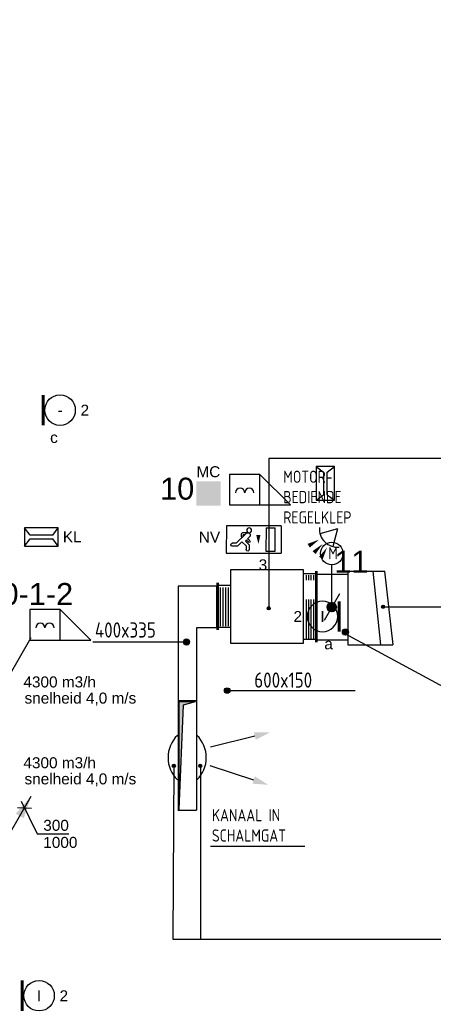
# Model space of a CAD drawing. Extents: x -132501 to 411300, y -42818 to 427495.
# Tile 106 of 256: x 39363 to 42752, y 21484 to 29558. Entities that reach past the tile are written whole.
import ezdxf
from ezdxf.enums import TextEntityAlignment as Align

# ---------------------------------------------------------------- set-up
doc = ezdxf.new("R2010")
doc.units = 0
doc.header["$LTSCALE"] = 50
doc.linetypes.add('HIDDEN', pattern=[9.525, 6.35, -3.175])
doc.layers.get('0').update_dxf_attribs({"linetype": 'CONTINUOUS'})
for name, color, linetype in [('45 Plafond 2D arcering', 7, 'CONTINUOUS'), ('57LB', 6, 'CONTINUOUS'), ('brandmeldserienummers', 1, 'CONTINUOUS'), ('EL6311--', 3, 'CONTINUOUS'), ('EL6350--', 3, 'CONTINUOUS'), ('EL6521--', 3, 'CONTINUOUS'), ('EL6522--', 3, 'CONTINUOUS'), ('MRC', 7, 'CONTINUOUS'), ('WL524---', 90, 'CONTINUOUS'), ('WL570---_RETOUR', 112, 'CONTINUOUS'), ('WL570---_TOEVOER', 3, 'CONTINUOUS'), ('WM570---_RETOUR', 1, 'CONTINUOUS'), ('WM570---_RETOUR_PR', 1, 'CONTINUOUS'), ('WM570---_TOEVOER', 1, 'CONTINUOUS'), ('WM570---_TOEVOER_PR', 1, 'CONTINUOUS'), ('WTBC', 7, 'CONTINUOUS')]:
    doc.layers.add(name, color=color, linetype=linetype)
doc.styles.add('BURO-018', font='ARIAL.TTF', dxfattribs={"height": 63})
doc.styles.add('ISO18', font='iso', dxfattribs={"width": 0.9, "height": 100})
doc.styles.add('ISO25', font='ISO', dxfattribs={"width": 0.9, "height": 125})

# ---------------------------------------------------------------- blocks, each defined once
blk = doc.blocks.new('E00156')
at = {"color": 0, "linetype": 'Continuous'}
blk.add_solid([(-2, 1), (2, 1), (-2, 5), (2, 5)], dxfattribs=at)
at = {"color": 0, "linetype": 'Continuous', "style": 'BURO-018'}
blk.add_attdef('E_TEXT1', text='', height=1.8, dxfattribs=at).set_placement((0, 7.5), align=Align.MIDDLE)
at = {"color": 0, "linetype": 'Continuous', "style": 'BURO-018', "flags": 1}
blk.add_attdef('E_MATCODE', (0, 0), '', height=1.8, dxfattribs=at)
blk = doc.blocks.new('E00058')
at = {"color": 0, "linetype": 'Continuous'}
for q in [(-1.5, 3.6), (1.5, 3.6)]:
    blk.add_line((0, 1), q, dxfattribs=at)
blk.add_arc((0, 1), 3, 40.5288, 139.4712, dxfattribs=at)
for points in [[(-0.35, 6.49), (0.35, 6.49), (0, 4.5)], [(-1.76, 6.21), (-1.08, 6.39), (-0.91, 4.38)], [(1.08, 6.39), (1.76, 6.21), (0.91, 4.38)]]:
    blk.add_solid(points, dxfattribs=at)
at = {"color": 0, "linetype": 'Continuous', "style": 'BURO-018'}
blk.add_attdef('E_TEXT1', text='', height=1.8, dxfattribs=at).set_placement((0, 9), align=Align.MIDDLE)
at = {"color": 0, "linetype": 'Continuous', "style": 'BURO-018', "flags": 1}
blk.add_attdef('E_MATCODE', text='', height=1.8, dxfattribs=at).set_placement((0, 0), align=Align.MIDDLE)
blk = doc.blocks.new('111604')
at = {"color": 0, "linetype": 'Continuous'}
for p, q in [((-5, 6), (-5, 1)), ((0, 6), (-5, 6)), ((0, 1), (0, 6)), ((0, 6), (5, 1)), ((-5, 1), (5, 1))]:
    blk.add_line(p, q, dxfattribs=at)
for centre in [(-3.25, 3), (-1.75, 3)]:
    blk.add_arc(centre, 0.75, 0, 180, dxfattribs=at)
at = {"color": 0, "linetype": 'Continuous', "style": 'BURO-018'}
blk.add_attdef('E_TEXT1', text='', height=1.8, dxfattribs=at).set_placement((0, 8.5), align=Align.MIDDLE)
at = {"color": 0, "linetype": 'Continuous', "style": 'BURO-018', "flags": 1}
blk.add_attdef('E_MATCODE', text='', height=1.8, dxfattribs=at).set_placement((0, 0), align=Align.MIDDLE)
blk = doc.blocks.new('E00517')
at = {"color": 0, "linetype": 'ByBlock'}
for p, q in [((-1.5, 6.5), (-0.3, 5.6)), ((1.5, 6.5), (-1.5, 6.5)), ((-1.5, 6.5), (-1.5, 1)), ((0.3, 5.6), (1.5, 6.5)), ((1.5, 1), (1.5, 6.5)), ((-0.3, 5.6), (-0.3, 1.9)), ((0.3, 1.9), (0.3, 5.6)), ((-1.5, 1), (-0.3, 1.9)), ((0.3, 1.9), (1.5, 1)), ((-1.5, 1), (1.5, 1))]:
    blk.add_line(p, q, dxfattribs=at)
at = {"color": 0, "linetype": 'ByBlock', "style": 'BURO-018'}
blk.add_attdef('E_TEXT1', text='', height=1.8, dxfattribs=at).set_placement((0, 9), align=Align.MIDDLE)
at = {"color": 0, "linetype": 'Continuous', "style": 'BURO-018', "flags": 1}
blk.add_attdef('E_MATCODE', (0, 0), '', height=1.8, dxfattribs=at)
blk = doc.blocks.new('E00172')
at = {"color": 0, "linetype": 'Continuous', "const_width": 0.5}
blk.add_lwpolyline([(-2.5, 0.75), (2.5, 0.75)], dxfattribs=at)
at = {"color": 0, "linetype": 'Continuous'}
blk.add_circle((0, 3.5), 2.5, dxfattribs=at)
at = {"color": 0, "linetype": 'Continuous', "style": 'BURO-018'}
for tag, p in [('E_GKAST', (0, 11.5)), ('E_GROEP', (0, 8.5)), ('E_SGROEP', (4.5, 8.5)), ('E_ARMCODE', (0, 3.5)), ('E_SLET', (4.5, 2.5))]:
    blk.add_attdef(tag, text='', height=1.8, dxfattribs=at).set_placement(p, align=Align.MIDDLE)
blk = doc.blocks.new('1115C2J')
at = {"color": 0, "linetype": 'Continuous'}
for p, q in [((-4.5, 5.5), (4.5, 5.5)), ((-4.5, 1), (-4.5, 5.5)), ((-1.24, 4.31), (-1.24, 4.91)), ((-0.76, 4.11), (-0.76, 4.91)), ((2, 5.15), (3.5, 5.15)), ((2, 1.35), (2, 5.15)), ((3.5, 5.15), (3.5, 1.35)), ((4.5, 1), (4.5, 5.5)), ((-2.68, 4.35), (-3.52, 4.35)), ((-2.88, 3.87), (-3.52, 3.87)), ((-1.27, 2.26), (-2.88, 3.87)), ((-1.94, 3.61), (-2.68, 4.35)), ((-1.24, 4.31), (-1.94, 3.61)), ((-1.37, 3.5), (-0.76, 4.11)), ((-1.23, 3.35), (-1.37, 3.5)), ((-0.87, 3.71), (-1.23, 3.35)), ((-0.65, 3.49), (-1.01, 3.13)), ((-1.94, 2.93), (-2.04, 2.83)), ((-2.04, 2.83), (-2.04, 2.34)), ((-0.99, 2.14), (-1.84, 2.14)), ((-1.71, 2.7), (-1.72, 2.7)), ((-1.72, 2.7), (-1.72, 2.46)), ((-1.47, 2.46), (-1.72, 2.46)), ((-0.71, 2.83), (-1.01, 3.13)), ((4.5, 1), (-4.5, 1)), ((2, 1.35), (3.5, 1.35))]:
    blk.add_line(p, q, dxfattribs=at)
blk.add_lwpolyline([(0.75, 4, 0, 0.7, 0), (0.75, 2.5, 0.7, 0.7, 0)], format="xyseb", dxfattribs=at)
blk.add_circle((-0.76, 1.75), 0.4, dxfattribs=at)
for centre, radius, start, end in [((-1, 4.91), 0.24, 0, 180), ((-3.52, 4.11), 0.24, 90, 270), ((-0.76, 3.6), 0.16, 315, 135), ((-1.84, 2.34), 0.2, 180, 270), ((-0.99, 2.54), 0.4, 225, 45)]:
    blk.add_arc(centre, radius, start, end, dxfattribs=at)
at = {"color": 0, "linetype": 'Continuous', "style": 'BURO-018'}
for tag, p in [('E_GKAST', (0, 15.17)), ('E_GROEP', (0, 12.17)), ('E_SGROEP', (4.5, 12.17)), ('E_ARMCODE', (0, 8))]:
    blk.add_attdef(tag, text='', height=1.8, dxfattribs=at).set_placement(p, align=Align.MIDDLE)
blk = doc.blocks.new('KLEP')
blk.add_circle((0, 0), 1.5)
at = {"layer": 'MRC'}
for p, q in [((-1.5, 0.1), (1.5, 0.1)), ((-1.48, 0.25), (1.48, 0.25)), ((-1.45, 0.4), (1.45, 0.4)), ((-1.4, 0.55), (1.4, 0.55)), ((-1.33, 0.7), (1.33, 0.7)), ((-1.24, 0.85), (1.24, 0.85)), ((-1.12, 1), (1.12, 1)), ((-0.96, 1.15), (0.96, 1.15)), ((-0.75, 1.3), (0.75, 1.3)), ((-0.38, 1.45), (0.38, 1.45)), ((-1.5, -0.05), (1.5, -0.05)), ((-1.49, -0.2), (1.49, -0.2)), ((-1.46, -0.35), (1.46, -0.35)), ((-1.41, -0.5), (1.41, -0.5)), ((-1.35, -0.65), (1.35, -0.65)), ((-1.27, -0.8), (1.27, -0.8)), ((-1.16, -0.95), (1.16, -0.95)), ((-1.02, -1.1), (1.02, -1.1)), ((-0.83, -1.25), (0.83, -1.25)), ((-0.54, -1.4), (0.54, -1.4))]:
    blk.add_line(p, q, dxfattribs=at)
at = {"layer": 'WTBC'}
blk.add_line((-4, -3), (4, 3), dxfattribs=at)
blk = doc.blocks.new('CIRC1MM')
at = {"color": 2, "linetype": 'Continuous'}
for p, q in [((-0.5, 0), (0.5, 0)), ((-0.49, 0.1), (0.49, 0.1)), ((-0.46, 0.2), (0.46, 0.2)), ((-0.4, 0.3), (0.4, 0.3)), ((-0.3, 0.4), (0.3, 0.4)), ((-0.49, -0.1), (0.49, -0.1)), ((-0.46, -0.2), (0.46, -0.2)), ((-0.4, -0.3), (0.4, -0.3)), ((-0.3, -0.4), (0.3, -0.4))]:
    blk.add_line(p, q, dxfattribs=at)
blk.add_circle((0, 0), 0.5, dxfattribs=at)
blk = doc.blocks.new('TOEVRE')
at = {"color": 2, "linetype": 'Continuous'}
blk.add_line((0, -7.5), (0, 0), dxfattribs=at)
blk.add_solid([(0.625, -7.5), (-0.625, -7.5), (0, -10)], dxfattribs=at)
blk = doc.blocks.new('*U1608')
at = {"ltscale": 10}
for points in [[(150, 500), (-150, 500), (-150, -500), (-87, 290)], [(0, 0), (61.4, 181.3), (126.3, 143.8)]]:
    blk.add_hatch(color=2, dxfattribs=at).paths.add_polyline_path(points)
at = {"color": 2, "ltscale": 10}
blk.add_line((0, 0, -3206.7), (507, 878.1, -3206.7), dxfattribs=at)
at = {"color": 0, "ltscale": 10}
for p, q in [((175, 525, -3206.7), (-175, 525, -3206.7)), ((-175, 525, -3206.7), (-175, -525, -3206.7)), ((150, 500, -3206.7), (-150, 500, -3206.7)), ((-150, 500, -3206.7), (-150, -500, -3206.7)), ((150, -500, -3206.7), (150, 500, -3206.7)), ((175, -525, -3206.7), (175, 525, -3206.7)), ((-175, -525, -3206.7), (175, -525, -3206.7)), ((-150, -500, -3206.7), (150, -500, -3206.7))]:
    blk.add_line(p, q, dxfattribs=at)
at = {"layer": 'WM570---_TOEVOER_PR', "color": 1, "style": 'BURO-018'}
blk.add_attdef('POSNR', text='', height=90, dxfattribs=at).set_placement((0, 0), align=Align.MIDDLE)
blk = doc.blocks.new('*U1609')
at = {"ltscale": 10}
for points in [[(507, 878.1), (445.6, 696.8), (380.7, 734.3)], [(150, 500), (-150, 500), (-150, -500), (-87, 290)]]:
    blk.add_hatch(color=2, dxfattribs=at).paths.add_polyline_path(points)
at = {"color": 2, "ltscale": 10}
blk.add_line((0, 0, -3199.7), (507, 878.1, -3199.7), dxfattribs=at)
at = {"color": 0, "ltscale": 10}
for p, q in [((-175, 525, -3199.7), (175, 525, -3199.7)), ((-175, -525, -3199.7), (-175, 525, -3199.7)), ((-150, 500, -3199.7), (150, 500, -3199.7)), ((-150, -500, -3199.7), (-150, 500, -3199.7)), ((150, 500, -3199.7), (150, -500, -3199.7)), ((175, 525, -3199.7), (175, -525, -3199.7)), ((175, -525, -3199.7), (-175, -525, -3199.7)), ((150, -500, -3199.7), (-150, -500, -3199.7))]:
    blk.add_line(p, q, dxfattribs=at)
at = {"layer": 'WM570---_RETOUR_PR', "color": 1, "style": 'BURO-018'}
blk.add_attdef('POSNR', text='', height=90, dxfattribs=at).set_placement((0, 0), align=Align.MIDDLE)
blk = doc.blocks.new('*U1610')
at = {"layer": 'WM570---_RETOUR', "color": 0, "ltscale": 10}
for p, q in [((-56.6, 2), (56.6, -2)), ((-26.4, 54.3), (104.1, -214)), ((104.1, -214), (363.9, -214))]:
    blk.add_line(p, q, dxfattribs=at)
at = {"layer": 'WM570---_RETOUR', "color": 0, "style": 'BURO-018'}
for s, p in [('300', (154.1, -189)), ('1000', (154.1, -329))]:
    blk.add_text(s, height=90, dxfattribs=at).set_placement(p)
blk = doc.blocks.new('GAFGHYHY')
at = {"layer": '45 Plafond 2D arcering', "linetype": 'Continuous'}
h = blk.add_hatch(dxfattribs=at)
h.set_pattern_fill('RASTER_600_0002', color=8, style=0, pattern_type=2)
h.set_pattern_definition([(0, (329606.6, 263113), (0, 600), []), (90, (329606.6, 263113), (-600, 0), [])])
h.paths.add_polyline_path([(314958.4, 262579.2), (311651.4, 262579.2), (311651.4, 260865.8), (318334.4, 260865.8), (318334.4, 255497.5), (322319.4, 254963.9), (325862.9, 254725.7), (325862.9, 257249.3), (333290.9, 257249.3), (333290.9, 254942.5), (336798.3, 255489.7), (340391.3, 256042.1), (347581.1, 257147.4), (347540, 258187), (344346.2, 258187), (344274, 258060.1, -0.292774), (338835.2, 268361), (333245.8, 267502.2), (329585.4, 267292.1), (328865.2, 267293.5, 0.013134), (328865.7, 267533.5), (329496.9, 267532.3), (329497.1, 270676.8), (328743.1, 270676.8), (328743.1, 270841.8), (329497.1, 270841.8), (329497.1, 272301.8), (326028.6, 272301.8), (326028.6, 270841.8), (326783.1, 270841.8), (326783.1, 270676.8), (326008.6, 270676.8), (315530.3, 270676.8, -0.063565), (316101.1, 268525.1), (316090.1, 268527.3, -0.003567), (316103.7, 268406.4), (316579.8, 268479.9), (316533, 268710.4), (316694, 268745.3, -0.13568), (316434, 263929), (316278, 263981), (316414.8, 264432), (314732.6, 264432, 0.018168)], flags=0)
h.paths.add_polyline_path([(325877.2, 261732.8, -51.816741), (326135.7, 261974.1), (326121.5, 261988.2), (325864.1, 261748)], flags=0)
h.paths.add_polyline_path([(329466.1, 263438.9, -1), (335716.1, 263438.9, -1)], flags=0)
h.paths.add_polyline_path([(339101.7, 258177.8, -1), (333851.7, 258177.8, -1)], flags=0)

msp = doc.modelspace()

# ---------------------------------------------------------------- linework, layer by layer
at = {"layer": '57LB', "color": 1, "linetype": 'Continuous'}
for p, q in [((41406.1273, 24746.4267), (41406.1273, 25963.6866)), ((41406.1273, 25963.6866), (42836.5375, 25963.6866)), ((42050.6578, 25035.3094), (42354.9744, 25035.3094)), ((42050.6578, 25035.3094), (42050.6578, 24432.1052)), ((42255.833, 25035.3094), (42320.6533, 24432.6409)), ((42351.7242, 25035.3094), (42421.9016, 24432.6409)), ((42046.8654, 25008.5266), (41799.5191, 25008.5266)), ((40978.8485, 24913.7067), (40661.0383, 24913.7067)), ((40661.0383, 24913.7067), (40661.0383, 23074.9808)), ((40978.8485, 24570.3197), (40978.8485, 24914.7782)), ((42337.2602, 24743.35), (43813.6639, 24743.35)), ((40978.8485, 24570.3197), (40811.0383, 24570.3197)), ((40811.0383, 24570.3197), (40811.0383, 23074.9808)), ((42050.6578, 24469.6071), (41799.5191, 24469.6071)), ((42023.101, 24527.0656), (42836.8906, 24088.3741)), ((39961.5005, 24455.4425), (40721.0375, 24455.4425)), ((42050.6578, 24432.6409), (42420.0344, 24432.6409)), ((41063.2854, 24057.1636), (42110.9963, 24057.1636)), ((40670.681, 23085.6949), (40670.681, 23965.8587)), ((40670.681, 23965.8587), (40803.5359, 23965.8587)), ((40670.681, 23082.4807), (40706.5733, 23939.6091)), ((40706.5733, 23939.6091), (40803.0002, 23967.4658)), ((40626.2175, 23438.189), (40618.7225, 22017.1458)), ((40845.321, 23433.9034), (40845.321, 22017.1458)), ((40657.7427, 23075.5165), (40811.0383, 23075.5165)), ((41699.4505, 22776.9145), (40926.2526, 22776.9145)), ((40618.7225, 22017.1458), (44587.2224, 22017.1458))]:
    msp.add_line(p, q, dxfattribs=at)
at = {"layer": '57LB', "color": 2, "linetype": 'Continuous'}
for p, q in [((41689.5191, 25046.4241), (41089.5191, 25046.4241)), ((41089.5191, 25046.4241), (41089.5191, 24446.4241)), ((41689.5191, 24446.4241), (41689.5191, 25046.4241)), ((41789.5191, 24454.822), (41789.5191, 25034.822)), ((41799.5191, 24454.822), (41799.5191, 25034.822)), ((41920.7853, 24721.161), (41920.7853, 25088.1207)), ((41789.5191, 25014.822), (41689.5191, 25014.822)), ((40979.5191, 24938.9241), (40979.5191, 24553.9241)), ((40989.5191, 24938.9241), (40989.5191, 24553.9241)), ((41089.5191, 24918.9241), (40989.5191, 24918.9241)), ((41089.5191, 24573.9241), (40989.5191, 24573.9241)), ((41789.5191, 24474.822), (41689.5191, 24474.822)), ((41089.5191, 24446.4241), (41689.5191, 24446.4241))]:
    msp.add_line(p, q, dxfattribs=at)
at = {"layer": '57LB', "color": 1, "linetype": 'HIDDEN'}
for p, q in [((41712.0177, 24485.005), (41712.0177, 25003.032)), ((41732.0177, 24485.005), (41732.0177, 25003.032)), ((41752.0177, 24485.005), (41752.0177, 25003.032)), ((41772.0177, 24485.005), (41772.0177, 25003.032)), ((41009.1734, 24585.7176), (41009.1734, 24910.355)), ((41029.5302, 24585.1819), (41029.5302, 24907.1407)), ((41052.0298, 24585.1819), (41052.0298, 24908.7479)), ((41072.9223, 24584.1105), (41072.9223, 24909.2836))]:
    msp.add_line(p, q, dxfattribs=at)
at = {"layer": '57LB', "color": 3, "linetype": 'Continuous'}
msp.add_line((40657.7427, 23975.5165), (40811.0383, 23975.5165), dxfattribs=at)
at = {"layer": '57LB', "color": 2, "linetype": 'Continuous'}
msp.add_circle((41920.2496, 25180.2605), 92.1413, dxfattribs=at)
at = {"layer": '57LB', "color": 2}
msp.add_arc((40834.8846, 23506.8246), 256.5528, 134.53037298, 225.46962702, dxfattribs=at)
at = {"layer": '57LB', "color": 2, "linetype": 'Continuous'}
msp.add_arc((40635.6374, 23506.8246), 256.5528, 314.53037298, 45.46962702, dxfattribs=at)
at = {"layer": '57LB', "color": 1, "linetype": 'Continuous'}
for points in [[(40669.6096, 23964.7873), (40797.6432, 23965.8587), (40706.5733, 23939.6091)], [(40672.2881, 23082.4807), (40669.6096, 23964.7873), (40706.5733, 23941.2163)]]:
    msp.add_solid(points, dxfattribs=at)

# ---------------------------------------------------------------- block references
at = {"layer": '57LB', "linetype": 'Continuous'}
for name, p, xscale, yscale, zscale, rotation in [('KLEP', (41920.2496, 24740.6739), 25.00000000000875, 25, 25, 203.1985905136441), ('CIRC1MM', (41403.9882, 24730.358), 25, 25, 25, 180), ('TOEVRE', (40926.2124, 23594.0792), -50.00000000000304, 50, 50, 103.7815972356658), ('TOEVRE', (40924.6053, 23439.2604), -49.99999999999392, 50, 50, 71.92539724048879)]:
    msp.add_blockref(name, p, dxfattribs=dict(at, xscale=xscale, yscale=yscale, zscale=zscale, rotation=rotation))
at = {"layer": '57LB', "color": 1, "linetype": 'Continuous'}
for p, xscale, yscale, zscale in [((42341.0101, 24744.4214), 25, 25, 25), ((42032.1431, 24536.0185), 50, 50, 50)]:
    msp.add_blockref('CIRC1MM', p, dxfattribs=dict(at, xscale=xscale, yscale=yscale, zscale=zscale))
at = {"layer": '57LB', "linetype": 'Continuous'}
for p, xscale, yscale, zscale in [((40730.0796, 24455.4425), 50, 50, 50), ((41063.2854, 24057.1636), 45, 45, 45), ((40626.2175, 23440.3318), 25, 25, 25), ((40842.1067, 23440.3318), 25, 25, 25)]:
    msp.add_blockref('CIRC1MM', p, dxfattribs=dict(at, xscale=xscale, yscale=yscale, zscale=zscale))
at = {"layer": 'EL6311--'}
ref = msp.add_blockref('E00172', (39518.9202, 26356.6356), dxfattribs=dict(at, xscale=50, yscale=50, zscale=50, rotation=270))
ref.add_attrib('E_ARMCODE', '-', dxfattribs={"layer": '0', "color": 1, "linetype": 'Continuous', "height": 90, "style": 'BURO-018'}).set_placement((39693.9202, 26356.6356), align=Align.MIDDLE)
ref.add_attrib('E_SLET', 'c', dxfattribs={"layer": '0', "color": 1, "linetype": 'Continuous', "height": 90, "style": 'BURO-018'}).set_placement((39643.9202, 26131.6356), align=Align.MIDDLE)
ref.add_attrib('E_GROEP', '2', dxfattribs={"layer": '0', "color": 1, "linetype": 'Continuous', "height": 90, "style": 'BURO-018'}).set_placement((39896.9586, 26356.6356), align=Align.MIDDLE)
ref = msp.add_blockref('E00172', (42019.0546, 24664.5835), dxfattribs=dict(at, xscale=-50, yscale=50, zscale=50, rotation=90))
ref.add_attrib('E_ARMCODE', 'I', dxfattribs={"layer": '0', "color": 1, "linetype": 'Continuous', "height": 90, "style": 'BURO-018'}).set_placement((41844.0546, 24664.5835), align=Align.MIDDLE)
ref.add_attrib('E_SLET', 'a', dxfattribs={"layer": '0', "color": 1, "linetype": 'Continuous', "height": 90, "style": 'BURO-018'}).set_placement((41894.0546, 24439.5835), align=Align.MIDDLE)
ref.add_attrib('E_GROEP', '2', dxfattribs={"layer": '0', "color": 1, "linetype": 'Continuous', "height": 90, "style": 'BURO-018'}).set_placement((41641.0162, 24664.5835), align=Align.MIDDLE)
ref = msp.add_blockref('E00172', (39346.8056, 21554.5345), dxfattribs=dict(at, xscale=50, yscale=50, zscale=50, rotation=270))
ref.add_attrib('E_ARMCODE', 'I', dxfattribs={"layer": '0', "color": 1, "linetype": 'Continuous', "height": 90, "style": 'BURO-018'}).set_placement((39521.8056, 21554.5345), align=Align.MIDDLE)
ref.add_attrib('E_SLET', 'a', dxfattribs={"layer": '0', "color": 1, "linetype": 'Continuous', "height": 90, "style": 'BURO-018'}).set_placement((39471.8056, 21329.5345), align=Align.MIDDLE)
ref.add_attrib('E_GROEP', '2', dxfattribs={"layer": '0', "color": 1, "linetype": 'Continuous', "height": 90, "style": 'BURO-018'}).set_placement((39724.8441, 21554.5345), align=Align.MIDDLE)
at = {"layer": 'EL6350--'}
ref = msp.add_blockref('1115C2J', (41281.4101, 25458.0041), dxfattribs=dict(at, xscale=-49.99999999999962, yscale=50, zscale=50, rotation=179.9512125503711))
ref.add_attrib('E_ARMCODE', 'NV', dxfattribs={"layer": '0', "color": 1, "linetype": 'Continuous', "height": 90, "style": 'BURO-018'}).set_placement((40918.0878, 25315.2269), align=Align.MIDDLE)
ref.add_attrib('E_GROEP', '3', dxfattribs={"layer": '0', "color": 1, "linetype": 'Continuous', "height": 90, "style": 'BURO-018'}).set_placement((41356.4249, 25087.661), align=Align.MIDDLE)
at = {"layer": 'EL6521--', "xscale": 50.00000000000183, "yscale": 50.00000000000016, "zscale": 50, "rotation": 135.1241518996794}
msp.add_blockref('E00058', (42003.7419, 25417.8892), dxfattribs=at)
at = {"layer": 'EL6522--'}
ref = msp.add_blockref('E00156', (40909.2397, 25522.2026), dxfattribs=dict(at, xscale=50, yscale=50, zscale=50))
ref.add_attrib('E_MATCODE', 'MC', dxfattribs={"layer": '0', "color": 1, "linetype": 'Continuous', "height": 90, "style": 'BURO-018'}).set_placement((40909.2397, 25806.3969), align=Align.CENTER)
at = {"layer": 'EL6522--', "xscale": 50, "yscale": 50, "zscale": 50}
for name, p in [('E00517', (41866.923, 25568.1045)), ('111604', (41331.668, 25529.2466)), ('111604', (39694.8569, 24420.9927))]:
    msp.add_blockref(name, p, dxfattribs=at)
at = {"layer": 'EL6522--'}
ref = msp.add_blockref('E00517', (39728.6794, 25315.5721), dxfattribs=dict(at, xscale=50, yscale=50, zscale=50, rotation=90))
ref.add_attrib('E_TEXT1', 'KL', dxfattribs={"layer": '0', "color": 1, "linetype": 'ByBlock', "height": 90, "style": 'BURO-018'}).set_placement((39793.4119, 25317.5503), align=Align.MIDDLE)
at = {"layer": 'WL524---'}
msp.add_blockref('GAFGHYHY', (-304837.0445, -242743.8149), dxfattribs=at)
at = {"layer": 'WL570---_RETOUR'}
msp.add_blockref('*U1609', (38950.3411, 22313.0889, 3199.6716), dxfattribs=at)
at = {"layer": 'WL570---_TOEVOER'}
msp.add_blockref('*U1608', (38950.3411, 23613.0889, 3206.7355), dxfattribs=at)
at = {"layer": 'WM570---_RETOUR'}
msp.add_blockref('*U1610', (39402.2641, 23095.8424, 3229.6716), dxfattribs=at)

# ---------------------------------------------------------------- texts
at = {"layer": '57LB', "color": 2, "linetype": 'Continuous', "width": 0.9}
for s, height, style, p in [('MOTOR-', 100, 'ISO18', (41522.4922, 25760.0756)), ('BEDIENDE', 100, 'ISO18', (41522.4922, 25593.4089)), ('REGELKLEP', 100, 'ISO18', (41522.4922, 25426.7422)), ('M', 100, 'ISO18', (41891.24, 25133.588)), ('400x335', 125, 'ISO25', (39979.5847, 24491.254)), ('600x150', 125, 'ISO25', (41285.5076, 24080.5215)), ('KANAAL IN', 100, 'ISO18', (40938.148, 22985.0832)), ('SCHALMGAT', 100, 'ISO18', (40938.148, 22818.4165))]:
    msp.add_text(s, height=height, dxfattribs=dict(at, style=style)).set_placement(p)
at = {"layer": 'brandmeldserienummers', "color": 1, "style": 'BURO-018'}
for s, p in [('10', (40513.7576, 25622.3496)), ('11', (41941.1483, 25023.8111)), ('131-30-1-2', (38570.9456, 24758.4881))]:
    msp.add_text(s, height=180, dxfattribs=at).set_placement(p)
at = {"layer": 'WM570---_TOEVOER', "style": 'BURO-018'}
for s, p in [('4300 m3/h', (39393.7902, 24082.6283)), ('snelheid 4,0 m/s', (39402.7066, 23950.3012)), ('4300 m3/h', (39393.7902, 23419.9826)), ('snelheid 4,0 m/s', (39402.7066, 23287.6555))]:
    msp.add_text(s, height=90, dxfattribs=at).set_placement(p)

doc.saveas('drawing.dxf')
